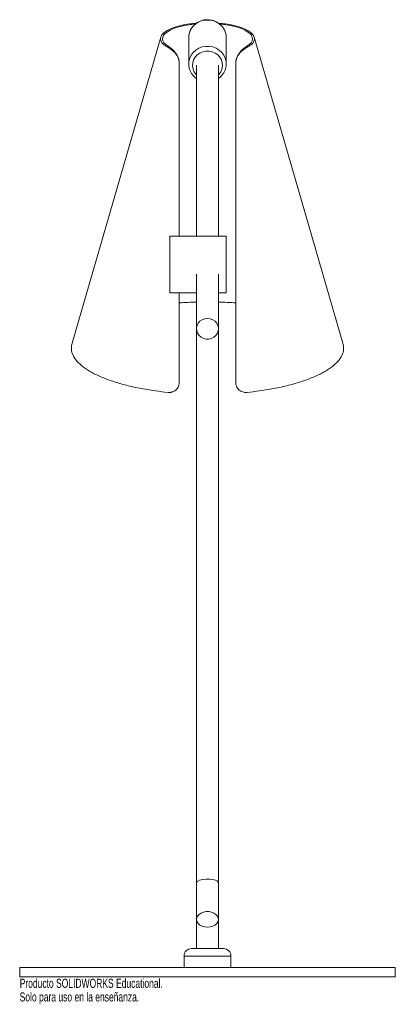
# Paper-space layout '_Izquierda' of a CAD drawing. Header units: millimetres. Extents: x -100 to 100, y -15 to 509.
import ezdxf

# ---------------------------------------------------------------- set-up
doc = ezdxf.new("R2010")
doc.units = ezdxf.units.MM
doc.styles.add('SLDTEXTSTYLE0', font='TXT', dxfattribs={"width": 0.7})

psp = doc.layouts.new('_Izquierda')

# ---------------------------------------------------------------- linework, layer by layer
at = {"color": 7, "linetype": 'Continuous', "lineweight": 15}
for p, q in [((-24.87, 499.98), (-72.14, 337.14)), ((-9.98, 500.39), (-10, 499.73)), ((-10, 499.73), (-10, 485.71)), ((10, 485.71), (10, 499.73)), ((72.14, 337.14), (24.87, 499.98)), ((-21, 494.47), (-21, 495.13)), ((21, 495.13), (21, 494.47)), ((-15, 486.36), (-15, 485.95)), ((-9.98, 486.37), (-10, 485.71)), ((-5.85, 485.03), (-5.85, 394)), ((5.85, 394), (5.85, 485.03)), ((15, 485.95), (15, 486.36)), ((10, 394), (-20, 394)), ((-20, 394), (-20, 364)), ((10, 394), (10, 364)), ((-5.85, 373.87), (-5.85, 344.8)), ((5.85, 344.8), (5.85, 373.87)), ((-20, 364), (-5.85, 364)), ((5.85, 364), (10, 364)), ((-5.85, 344.8), (-5.85, 15)), ((5.85, 15), (5.85, 344.8)), ((-12.5, 11), (-12.5, 5)), ((-8.5, 15), (8.5, 15)), ((12.5, 5), (12.5, 11)), ((-100, 5), (-100, 0)), ((-100, 5), (100, 5)), ((-100, 0), (100, 0)), ((100, 0), (100, 5))]:
    psp.add_line(p, q, dxfattribs=at)
at = {"color": 8, "linetype": 'Continuous', "lineweight": 15}
psp.add_line((12.5, 11), (-12.5, 11), dxfattribs=at)
at = {"color": 8, "linetype": 'Continuous', "lineweight": 15, "flags": 128}
for points in [[(10, 499.73), (9.9, 501.07), (9.45, 502.81), (8.66, 504.43), (7.56, 505.89), (6.18, 507.12), (4.58, 508.09), (2.82, 508.75), (0.95, 509.09), (-0.95, 509.09), (-2.82, 508.75), (-4.58, 508.09), (-6.18, 507.12), (-7.56, 505.89), (-8.66, 504.43), (-9.45, 502.81), (-9.9, 501.07), (-9.98, 500.39)], [(10, 485.71), (9.9, 487.05), (9.45, 488.78), (8.66, 490.41), (7.56, 491.86), (6.18, 493.1), (4.58, 494.06), (2.82, 494.73), (0.95, 495.06), (-0.95, 495.06), (-2.82, 494.73), (-4.58, 494.06), (-6.18, 493.1), (-7.56, 491.86), (-8.66, 490.41), (-9.45, 488.78), (-9.9, 487.05), (-9.98, 486.37)], [(5.85, 479.9), (6.1, 480.16), (7.07, 481.5), (7.71, 483.02), (7.99, 484.62), (7.89, 486.24), (7.43, 487.81), (6.62, 489.24), (5.5, 490.48), (4.12, 491.47), (2.55, 492.15), (0.86, 492.5), (-0.86, 492.5), (-2.55, 492.15), (-4.12, 491.47), (-5.5, 490.48), (-6.62, 489.24), (-7.43, 487.81), (-7.89, 486.24), (-7.99, 484.62), (-7.71, 483.02), (-7.07, 481.5), (-6.1, 480.16), (-5.85, 479.9)]]:
    psp.add_lwpolyline(points, dxfattribs=at)
at = {"color": 7, "linetype": 'Continuous', "lineweight": 15, "flags": 128}
for points in [[(-6.54, 507.01), (-8.6, 506.77), (-11.26, 506.36), (-13.76, 505.83), (-16.05, 505.21), (-18.11, 504.5), (-19.89, 503.7), (-21.38, 502.84), (-22.55, 501.92), (-23.38, 500.96), (-23.87, 499.97), (-24, 498.97), (-23.77, 497.97), (-23.19, 496.99), (-22.26, 496.04), (-21, 495.13)], [(21, 495.13), (22.26, 496.04), (23.19, 496.99), (23.77, 497.97), (24, 498.97), (23.87, 499.97), (23.38, 500.96), (22.55, 501.92), (21.38, 502.84), (19.89, 503.7), (18.11, 504.5), (16.05, 505.21), (13.76, 505.83), (11.26, 506.36), (8.6, 506.77), (6.56, 507)], [(9.98, 485.19), (9.99, 485.26), (10, 485.71)], [(0, 350.3), (1.45, 350.12), (2.82, 349.62), (4, 348.81), (4.94, 347.74), (5.56, 346.5), (5.84, 345.14), (5.75, 343.77), (5.29, 342.46), (4.51, 341.29), (3.44, 340.35), (2.15, 339.69), (0.73, 339.34), (-0.73, 339.34), (-2.15, 339.69), (-3.44, 340.35), (-4.51, 341.29), (-5.29, 342.46), (-5.75, 343.77), (-5.84, 345.14), (-5.56, 346.5), (-4.94, 347.74), (-4, 348.81), (-2.82, 349.62), (-1.45, 350.12), (0, 350.3)], [(-5.72, 50.17), (-5.45, 50.68), (-4.28, 51.37), (-2.55, 51.83), (-0.65, 52.03), (1.17, 52), (2.82, 51.78), (4.22, 51.39), (5.28, 50.83), (5.83, 50.07), (5.85, 49.91), (5.85, 49.91), (5.85, 49.91)], [(0, 26.46), (1.45, 26.59), (2.82, 26.97), (4, 27.58), (4.94, 28.38), (5.56, 29.32), (5.84, 30.34), (5.75, 31.37), (5.29, 32.36), (4.51, 33.24), (3.44, 33.95), (2.15, 34.44), (0.73, 34.7), (-0.73, 34.7), (-2.15, 34.44), (-3.44, 33.95), (-4.51, 33.24), (-5.29, 32.36), (-5.75, 31.37), (-5.84, 30.34), (-5.56, 29.32), (-4.94, 28.38), (-4, 27.58), (-2.82, 26.97), (-1.45, 26.59), (0, 26.46)]]:
    psp.add_lwpolyline(points, dxfattribs=at)
at = {"color": 7, "linetype": 'Continuous', "lineweight": 15}
for centre, radius, start, end in [((-0.18, 156.04), 203.08, 91.6001, 94.1894), ((0.18, 156.04), 203.07, 85.8082, 88.3967), ((-8.5, 11), 4, 90, 180), ((8.5, 11), 4, 0, 90)]:
    psp.add_arc(centre, radius, start, end, dxfattribs=at)
for points, knots in [([(9.97, 499.19), (9.98, 499.26), (10.07, 499.88), (9.93, 501.09), (9.55, 502.74), (8.83, 504.3), (7.85, 505.71), (6.62, 506.93), (5.18, 507.93), (3.57, 508.68), (1.85, 509.14), (0.07, 509.3), (-1.72, 509.16), (-3.45, 508.72), (-5.08, 507.99), (-6.54, 507), (-7.8, 505.77), (-8.81, 504.35), (-9.52, 502.79), (-9.9, 501.45), (-9.93, 500.64), (-9.94, 500.41)], [0, 0, 0, 0, 0.006512, 0.063127, 0.119676, 0.176219, 0.232832, 0.289568, 0.34646, 0.403511, 0.46071, 0.518032, 0.575445, 0.632908, 0.690375, 0.747799, 0.80513, 0.862322, 0.919341, 0.976182, 1, 1, 1, 1]), ([(-5.87, 507.39), (-7.12, 507.28), (-9.95, 507.02), (-13.97, 506.26), (-17.79, 505.2), (-20.92, 503.89), (-23.25, 502.4), (-24.68, 500.79), (-25.16, 499.11), (-24.67, 497.43), (-23.32, 495.85), (-21.75, 494.92), (-21, 494.47)], [0, 0, 0, 0, 0.081152, 0.184149, 0.287146, 0.390143, 0.493141, 0.596138, 0.699135, 0.802132, 0.905129, 1, 1, 1, 1]), ([(21, 494.47), (21.75, 494.92), (23.32, 495.85), (24.67, 497.43), (25.16, 499.11), (24.68, 500.79), (23.25, 502.4), (20.92, 503.89), (17.79, 505.2), (13.97, 506.26), (9.95, 507.02), (7.12, 507.28), (5.87, 507.39)], [0, 0, 0, 0, 0.094872, 0.197869, 0.300867, 0.403864, 0.506862, 0.60986, 0.712857, 0.815855, 0.918853, 1, 1, 1, 1]), ([(-21, 495.13), (-20.46, 494.8), (-19.87, 494.41), (-18.95, 493.68), (-18.64, 493.42), (-18.01, 492.83), (-17.68, 492.5), (-17.07, 491.78), (-16.77, 491.39), (-16.35, 490.75), (-16.21, 490.53), (-15.96, 490.07), (-15.84, 489.83), (-15.62, 489.34), (-15.52, 489.09), (-15.34, 488.57), (-15.26, 488.3), (-15.07, 487.49), (-15, 486.93), (-15, 486.36)], [0, 0, 0, 0, 0.25, 0.25, 0.375, 0.375, 0.5, 0.5, 0.625, 0.625, 0.6875, 0.6875, 0.75, 0.75, 0.8125, 0.8125, 0.875, 0.875, 1, 1, 1, 1]), ([(-15, 485.95), (-15, 486.49), (-15.07, 487.02), (-15.24, 487.8), (-15.32, 488.06), (-15.48, 488.56), (-15.58, 488.81), (-15.79, 489.28), (-15.9, 489.51), (-16.14, 489.96), (-16.27, 490.18), (-16.68, 490.8), (-16.97, 491.18), (-17.57, 491.89), (-17.89, 492.21), (-18.52, 492.8), (-18.84, 493.06), (-19.47, 493.54), (-19.79, 493.75), (-20.4, 494.14), (-20.71, 494.31), (-21, 494.47)], [0, 0, 0, 0, 0.125, 0.125, 0.1875, 0.1875, 0.25, 0.25, 0.3125, 0.3125, 0.375, 0.375, 0.5, 0.5, 0.625, 0.625, 0.75, 0.75, 0.875, 0.875, 1, 1, 1, 1]), ([(15, 486.36), (15, 486.93), (15.07, 487.48), (15.26, 488.29), (15.34, 488.56), (15.52, 489.08), (15.62, 489.33), (15.95, 490.07), (16.2, 490.53), (16.76, 491.38), (17.06, 491.76), (17.67, 492.48), (17.99, 492.81), (18.62, 493.4), (18.93, 493.67), (19.86, 494.4), (20.46, 494.8), (21, 495.13)], [0, 0, 0, 0, 0.125, 0.125, 0.1875, 0.1875, 0.25, 0.25, 0.375, 0.375, 0.5, 0.5, 0.625, 0.625, 0.75, 0.75, 1, 1, 1, 1]), ([(21, 494.47), (20.42, 494.16), (19.8, 493.78), (18.85, 493.07), (18.54, 492.81), (18.06, 492.37), (17.9, 492.22), (17.58, 491.89), (17.43, 491.72), (16.97, 491.19), (16.68, 490.81), (16.28, 490.18), (16.15, 489.96), (15.9, 489.52), (15.79, 489.29), (15.58, 488.81), (15.49, 488.57), (15.32, 488.06), (15.24, 487.81), (15.07, 487.02), (15, 486.49), (15, 485.95)], [0, 0, 0, 0, 0.25, 0.25, 0.375, 0.375, 0.4375, 0.4375, 0.5, 0.5, 0.625, 0.625, 0.6875, 0.6875, 0.75, 0.75, 0.8125, 0.8125, 0.875, 0.875, 1, 1, 1, 1]), ([(-15, 394), (-15, 400.54), (-15, 416.66), (-15, 442.37), (-15, 466.47), (-15, 481.01), (-15, 485.95)], [0, 0, 0, 0, 0.213585, 0.526331, 0.839068, 1, 1, 1, 1]), ([(-9.94, 486.38), (-9.97, 486.06), (-10.04, 485.17), (-9.82, 483.71), (-9.31, 482.09), (-8.49, 480.58), (-7.39, 479.25), (-6.49, 478.39), (-5.92, 478.05), (-5.85, 478.01)], [0, 0, 0, 0, 0.101497, 0.276235, 0.450832, 0.625506, 0.800466, 0.975855, 1, 1, 1, 1]), ([(5.85, 478), (5.89, 478.03), (6.44, 478.34), (7.33, 479.19), (8.45, 480.52), (9.28, 482.04), (9.82, 483.61), (9.92, 484.67), (9.97, 485.17)], [0, 0, 0, 0, 0.0159208, 0.2183945, 0.4204359, 0.6219062, 0.8227408, 1, 1, 1, 1]), ([(15, 485.95), (15, 478.88), (15, 471.81), (15, 457.69), (15, 450.63), (15, 436.51), (15, 429.46), (15, 415.34), (15, 408.29), (15, 387.13), (15, 373.02), (15, 344.81), (15, 330.71), (15, 316.61)], [0, 0, 0, 0, 0.125, 0.125, 0.25, 0.25, 0.375, 0.375, 0.5, 0.5, 0.75, 0.75, 1, 1, 1, 1]), ([(-15, 316.61), (-15, 329.79), (-15, 345.59), (-15, 361.39), (-15, 364)], [0, 0, 0, 0, 0.83474, 1, 1, 1, 1]), ([(-72.03, 337.11), (-72.24, 336.29), (-72.74, 334.4), (-72.06, 331.42), (-70.24, 328.23), (-67.17, 325.15), (-62.97, 322.23), (-57.68, 319.52), (-51.41, 317.08), (-44.26, 314.93), (-36.35, 313.13), (-28.53, 311.79), (-23.27, 311.19), (-21, 310.93)], [0, 0, 0, 0, 0.0719277, 0.1670633, 0.262199, 0.3573346, 0.4524702, 0.5476058, 0.6427414, 0.737877, 0.8330126, 0.9281482, 1, 1, 1, 1]), ([(21, 310.93), (23.27, 311.19), (28.53, 311.79), (36.35, 313.13), (44.26, 314.93), (51.41, 317.08), (57.68, 319.52), (62.97, 322.23), (67.17, 325.15), (70.24, 328.23), (72.06, 331.42), (72.74, 334.4), (72.24, 336.29), (72.03, 337.11)], [0, 0, 0, 0, 0.071852, 0.166987, 0.262123, 0.357259, 0.452394, 0.54753, 0.642665, 0.737801, 0.832937, 0.928072, 1, 1, 1, 1]), ([(-21, 310.93), (-20.62, 310.89), (-20.23, 310.89), (-19.66, 310.95), (-19.47, 310.98), (-19.1, 311.06), (-18.91, 311.11), (-18.36, 311.29), (-18.01, 311.45), (-17.51, 311.75), (-17.35, 311.86), (-17.04, 312.1), (-16.75, 312.35), (-16.48, 312.63), (-16.23, 312.93), (-16.11, 313.09), (-15.78, 313.58), (-15.6, 313.92), (-15.3, 314.65), (-15.19, 315.04), (-15.04, 315.81), (-15, 316.21), (-15, 316.61)], [0, 0, 0, 0, 0.125, 0.125, 0.1875, 0.1875, 0.25, 0.25, 0.375, 0.375, 0.4375, 0.4375, 0.5, 0.5625, 0.5625, 0.625, 0.625, 0.75, 0.75, 0.875, 0.875, 1, 1, 1, 1]), ([(15, 316.61), (15, 316.21), (15.04, 315.82), (15.15, 315.23), (15.19, 315.04), (15.31, 314.66), (15.37, 314.47), (15.6, 313.93), (15.78, 313.58), (16.22, 312.93), (16.47, 312.63), (17.03, 312.09), (17.34, 311.86), (18.01, 311.45), (18.36, 311.29), (19.09, 311.05), (19.47, 310.97), (20.23, 310.89), (20.62, 310.89), (21, 310.93)], [0, 0, 0, 0, 0.125, 0.125, 0.1875, 0.1875, 0.25, 0.25, 0.375, 0.375, 0.5, 0.5, 0.625, 0.625, 0.75, 0.75, 0.875, 0.875, 1, 1, 1, 1])]:
    psp.add_open_spline(points, degree=3, knots=knots, dxfattribs=at)

# ---------------------------------------------------------------- texts
at = {"color": 7, "linetype": 'Continuous', "char_height": 4.8336, "attachment_point": 1, "style": 'SLDTEXTSTYLE0'}
for s, insert in [('Producto SOLIDWORKS Educational.', (-100, -1.02)), ('Solo para uso en la enseñanza.', (-100, -8.27))]:
    psp.add_mtext(s, dxfattribs=dict(at, insert=insert))

doc.saveas('drawing.dxf')
